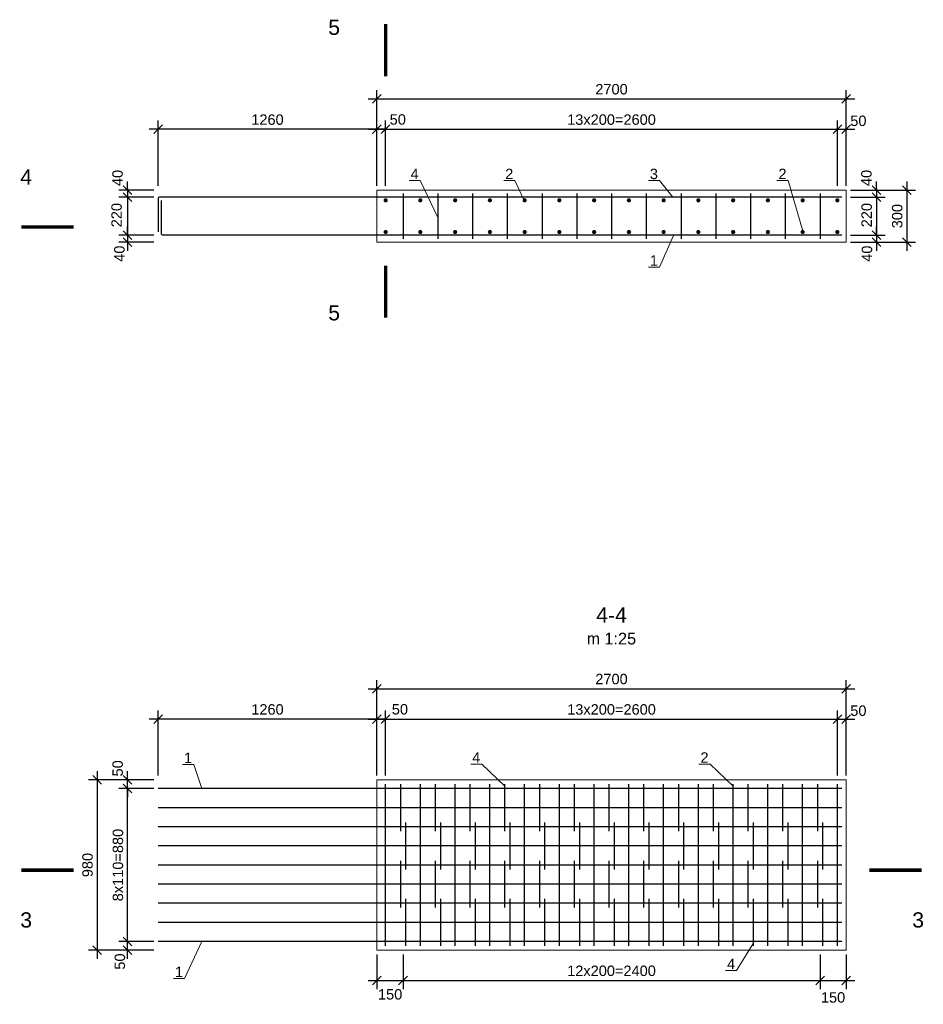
# Model space of a CAD drawing. Extents: x 341 to 3230, y 867 to 1366.
# Tile 23 of 26: x 2521 to 2729, y 879 to 1106. Entities that reach past the tile are written whole.
import ezdxf
from ezdxf.enums import TextEntityAlignment as Align

# ---------------------------------------------------------------- set-up
doc = ezdxf.new("R2010")
doc.units = 0
doc.layers.get('0').update_dxf_attribs({"linetype": 'CONTINUOUS'})
doc.layers.get('Defpoints').update_dxf_attribs({"linetype": 'CONTINUOUS'})
for name, color, linetype, lineweight in [('0.09mm', 2, 'CONTINUOUS', 9), ('0.13mm', 140, 'CONTINUOUS', 13), ('0.25mm', 1, 'CONTINUOUS', 25)]:
    doc.layers.add(name, color=color, linetype=linetype, lineweight=lineweight)
doc.layers.add('GEO', color=7, linetype='CONTINUOUS')
doc.styles.add('AcadMtavr', font='acadmta0.TTF')
doc.styles.add('ARIAL', font='arial.ttf')
doc.dimstyles.new('MD_e25', dxfattribs={"dimtxt": 2.4, "dimasz": 2, "dimexe": 2, "dimexo": 1, "dimgap": 1, "dimtad": 1, "dimdec": 4, "dimlfac": 25, "dimdsep": 46, "dimtxsty": 'ARIAL', "dimblk1": 'OBLIQUE', "dimblk2": 'OBLIQUE', "dimsah": 1, "dimcen": -2.5, "dimdle": 2, "dimadec": 0, "dimazin": 0, "dimtfac": 1, "dimtdec": 4, "dimtmove": 2, "dimatfit": 3, "dimldrblk": 'OBLIQUE', "dimfxl": 1, "dimtolj": 1, "dimtzin": 0, "dimarcsym": 0})

# ---------------------------------------------------------------- blocks, each defined once
blk = doc.blocks.new('_OBLIQUE')
at = {"color": 0, "linetype": 'ByBlock'}
blk.add_line((-0.5, -0.5), (0.5, 0.5), dxfattribs=at)
blk = doc.blocks.new('*D194')
at = {"layer": '0.09mm', "color": 0, "lineweight": -2, "transparency": 16777216}
for p, q in [((2545.69, 1066.71), (2545.69, 1068.71)), ((2551.69, 1066.71), (2543.69, 1066.71)), ((2545.69, 1066.71), (2545.69, 1065.11)), ((2551.69, 1065.11), (2543.69, 1065.11)), ((2545.69, 1065.11), (2545.69, 1063.11))]:
    blk.add_line(p, q, dxfattribs=at)
at = {"layer": 'Defpoints', "color": 0, "transparency": 16777216}
for p in [(2552.69, 1066.71), (2545.69, 1065.11), (2552.69, 1065.11)]:
    blk.add_point(p, dxfattribs=at)
at = {"layer": '0.09mm', "color": 0, "lineweight": -2, "transparency": 16777216, "xscale": 2, "yscale": 2, "zscale": 2}
for p, rotation in [((2545.69, 1066.71), 270), ((2545.69, 1065.11), 90)]:
    blk.add_blockref('_OBLIQUE', p, dxfattribs=dict(at, rotation=rotation))
at = {"layer": '0.09mm', "color": 0, "transparency": 16777216, "insert": (2543.38, 1069.5), "char_height": 2.4, "attachment_point": 5, "rotation": 90, "style": 'ARIAL'}
blk.add_mtext('\\A1;40', dxfattribs=at)
blk = doc.blocks.new('*D195')
at = {"layer": '0.09mm', "color": 0, "lineweight": -2, "transparency": 16777216}
for p, q in [((2545.69, 1067.11), (2545.69, 1054.31)), ((2551.69, 1065.11), (2543.69, 1065.11)), ((2551.69, 1056.31), (2543.69, 1056.31))]:
    blk.add_line(p, q, dxfattribs=at)
at = {"layer": 'Defpoints', "color": 0, "transparency": 16777216}
for p in [(2552.69, 1065.11), (2545.69, 1056.31), (2552.69, 1056.31)]:
    blk.add_point(p, dxfattribs=at)
at = {"layer": '0.09mm', "color": 0, "lineweight": -2, "transparency": 16777216, "xscale": 2, "yscale": 2, "zscale": 2}
for p, rotation in [((2545.69, 1065.11), 90), ((2545.69, 1056.31), 270)]:
    blk.add_blockref('_OBLIQUE', p, dxfattribs=dict(at, rotation=rotation))
at = {"layer": '0.09mm', "color": 0, "transparency": 16777216, "insert": (2543.16, 1060.94), "char_height": 2.4, "attachment_point": 5, "rotation": 90, "style": 'ARIAL'}
blk.add_mtext('\\A1;220', dxfattribs=at)
blk = doc.blocks.new('*D196')
at = {"layer": '0.09mm', "color": 0, "lineweight": -2, "transparency": 16777216}
for p, q in [((2545.69, 1056.31), (2545.69, 1058.31)), ((2551.69, 1056.31), (2543.69, 1056.31)), ((2551.69, 1054.71), (2543.69, 1054.71)), ((2545.69, 1056.31), (2545.69, 1054.71)), ((2545.69, 1054.71), (2545.69, 1052.71))]:
    blk.add_line(p, q, dxfattribs=at)
at = {"layer": 'Defpoints', "color": 0, "transparency": 16777216}
for p in [(2545.69, 1054.71), (2552.69, 1056.31), (2552.69, 1054.71)]:
    blk.add_point(p, dxfattribs=at)
at = {"layer": '0.09mm', "color": 0, "lineweight": -2, "transparency": 16777216, "xscale": 2, "yscale": 2, "zscale": 2}
for p, rotation in [((2545.69, 1056.31), 270), ((2545.69, 1054.71), 90)]:
    blk.add_blockref('_OBLIQUE', p, dxfattribs=dict(at, rotation=rotation))
at = {"layer": '0.09mm', "color": 0, "transparency": 16777216, "insert": (2543.81, 1052.06), "char_height": 2.4, "attachment_point": 5, "rotation": 90, "style": 'ARIAL'}
blk.add_mtext('\\A1;40', dxfattribs=at)
blk = doc.blocks.new('*D197')
at = {"layer": '0.09mm', "color": 0, "lineweight": -2, "transparency": 16777216}
for p, q in [((2603.09, 1067.71), (2603.09, 1089.71)), ((2711.09, 1067.71), (2711.09, 1089.71)), ((2601.09, 1087.71), (2713.09, 1087.71))]:
    blk.add_line(p, q, dxfattribs=at)
at = {"layer": 'Defpoints', "color": 0, "transparency": 16777216}
for p in [(2711.09, 1087.71), (2603.09, 1066.71), (2711.09, 1066.71)]:
    blk.add_point(p, dxfattribs=at)
at = {"layer": '0.09mm', "color": 0, "lineweight": -2, "transparency": 16777216, "xscale": 2, "yscale": 2, "zscale": 2, "rotation": 180}
blk.add_blockref('_OBLIQUE', (2603.09, 1087.71), dxfattribs=at)
at = {"layer": '0.09mm', "color": 0, "lineweight": -2, "transparency": 16777216, "xscale": 2, "yscale": 2, "zscale": 2}
blk.add_blockref('_OBLIQUE', (2711.09, 1087.71), dxfattribs=at)
at = {"layer": '0.09mm', "color": 0, "transparency": 16777216, "insert": (2657.09, 1089.93), "char_height": 2.4, "attachment_point": 5, "style": 'ARIAL'}
blk.add_mtext('\\A1;2700', dxfattribs=at)
blk = doc.blocks.new('*D198')
at = {"layer": '0.09mm', "color": 0, "lineweight": -2, "transparency": 16777216}
for p, q in [((2718.09, 1066.71), (2718.09, 1068.71)), ((2712.09, 1066.71), (2720.09, 1066.71)), ((2718.09, 1066.71), (2718.09, 1065.11)), ((2712.09, 1065.11), (2720.09, 1065.11)), ((2718.09, 1065.11), (2718.09, 1063.11))]:
    blk.add_line(p, q, dxfattribs=at)
at = {"layer": 'Defpoints', "color": 0, "transparency": 16777216}
for p in [(2711.09, 1066.71), (2711.09, 1065.11), (2718.09, 1065.11)]:
    blk.add_point(p, dxfattribs=at)
at = {"layer": '0.09mm', "color": 0, "lineweight": -2, "transparency": 16777216, "xscale": 2, "yscale": 2, "zscale": 2}
for p, rotation in [((2718.09, 1066.71), 270), ((2718.09, 1065.11), 90)]:
    blk.add_blockref('_OBLIQUE', p, dxfattribs=dict(at, rotation=rotation))
at = {"layer": '0.09mm', "color": 0, "transparency": 16777216, "insert": (2715.78, 1069.5), "char_height": 2.4, "attachment_point": 5, "rotation": 90, "style": 'ARIAL'}
blk.add_mtext('\\A1;40', dxfattribs=at)
blk = doc.blocks.new('*D199')
at = {"layer": '0.09mm', "color": 0, "lineweight": -2, "transparency": 16777216}
for p, q in [((2718.09, 1067.11), (2718.09, 1054.31)), ((2712.09, 1065.11), (2720.09, 1065.11)), ((2712.09, 1056.31), (2720.09, 1056.31))]:
    blk.add_line(p, q, dxfattribs=at)
at = {"layer": 'Defpoints', "color": 0, "transparency": 16777216}
for p in [(2711.09, 1065.11), (2711.09, 1056.31), (2718.09, 1056.31)]:
    blk.add_point(p, dxfattribs=at)
at = {"layer": '0.09mm', "color": 0, "lineweight": -2, "transparency": 16777216, "xscale": 2, "yscale": 2, "zscale": 2}
for p, rotation in [((2718.09, 1065.11), 90), ((2718.09, 1056.31), 270)]:
    blk.add_blockref('_OBLIQUE', p, dxfattribs=dict(at, rotation=rotation))
at = {"layer": '0.09mm', "color": 0, "transparency": 16777216, "insert": (2715.84, 1060.94), "char_height": 2.4, "attachment_point": 5, "rotation": 90, "style": 'ARIAL'}
blk.add_mtext('\\A1;220', dxfattribs=at)
blk = doc.blocks.new('*D200')
at = {"layer": '0.09mm', "color": 0, "lineweight": -2, "transparency": 16777216}
for p, q in [((2718.09, 1056.31), (2718.09, 1058.31)), ((2712.09, 1056.31), (2720.09, 1056.31)), ((2712.09, 1054.71), (2720.09, 1054.71)), ((2718.09, 1056.31), (2718.09, 1054.71)), ((2718.09, 1054.71), (2718.09, 1052.71))]:
    blk.add_line(p, q, dxfattribs=at)
at = {"layer": 'Defpoints', "color": 0, "transparency": 16777216}
for p in [(2711.09, 1056.31), (2711.09, 1054.71), (2718.09, 1054.71)]:
    blk.add_point(p, dxfattribs=at)
at = {"layer": '0.09mm', "color": 0, "lineweight": -2, "transparency": 16777216, "xscale": 2, "yscale": 2, "zscale": 2}
for p, rotation in [((2718.09, 1056.31), 270), ((2718.09, 1054.71), 90)]:
    blk.add_blockref('_OBLIQUE', p, dxfattribs=dict(at, rotation=rotation))
at = {"layer": '0.09mm', "color": 0, "transparency": 16777216, "insert": (2715.91, 1052.06), "char_height": 2.4, "attachment_point": 5, "rotation": 90, "style": 'ARIAL'}
blk.add_mtext('\\A1;40', dxfattribs=at)
blk = doc.blocks.new('*D201')
at = {"layer": '0.09mm', "color": 0, "lineweight": -2, "transparency": 16777216}
for p, q in [((2725.09, 1068.71), (2725.09, 1052.71)), ((2712.09, 1066.71), (2727.09, 1066.71)), ((2712.09, 1054.71), (2727.09, 1054.71))]:
    blk.add_line(p, q, dxfattribs=at)
at = {"layer": 'Defpoints', "color": 0, "transparency": 16777216}
for p in [(2711.09, 1066.71), (2711.09, 1054.71), (2725.09, 1054.71)]:
    blk.add_point(p, dxfattribs=at)
at = {"layer": '0.09mm', "color": 0, "lineweight": -2, "transparency": 16777216, "xscale": 2, "yscale": 2, "zscale": 2}
for p, rotation in [((2725.09, 1066.71), 90), ((2725.09, 1054.71), 270)]:
    blk.add_blockref('_OBLIQUE', p, dxfattribs=dict(at, rotation=rotation))
at = {"layer": '0.09mm', "color": 0, "transparency": 16777216, "insert": (2722.87, 1060.71), "char_height": 2.4, "attachment_point": 5, "rotation": 90, "style": 'ARIAL'}
blk.add_mtext('\\A1;300', dxfattribs=at)
blk = doc.blocks.new('*D202')
at = {"layer": '0.09mm', "color": 0, "lineweight": -2, "transparency": 16777216}
for p, q in [((2603.09, 1067.71), (2603.09, 1082.71)), ((2605.09, 1067.71), (2605.09, 1082.71)), ((2601.09, 1080.71), (2607.09, 1080.71))]:
    blk.add_line(p, q, dxfattribs=at)
at = {"layer": 'Defpoints', "color": 0, "transparency": 16777216}
for p in [(2605.09, 1080.71), (2603.09, 1066.71), (2605.09, 1066.71)]:
    blk.add_point(p, dxfattribs=at)
at = {"layer": '0.09mm', "color": 0, "lineweight": -2, "transparency": 16777216, "xscale": 2, "yscale": 2, "zscale": 2, "rotation": 180}
blk.add_blockref('_OBLIQUE', (2603.09, 1080.71), dxfattribs=at)
at = {"layer": '0.09mm', "color": 0, "lineweight": -2, "transparency": 16777216, "xscale": 2, "yscale": 2, "zscale": 2}
blk.add_blockref('_OBLIQUE', (2605.09, 1080.71), dxfattribs=at)
at = {"layer": '0.09mm', "color": 0, "transparency": 16777216, "insert": (2607.89, 1082.96), "char_height": 2.4, "attachment_point": 5, "style": 'ARIAL'}
blk.add_mtext('\\A1;50', dxfattribs=at)
blk = doc.blocks.new('*D203')
at = {"layer": '0.09mm', "color": 0, "lineweight": -2, "transparency": 16777216}
for p, q in [((2605.09, 1067.71), (2605.09, 1082.71)), ((2709.09, 1067.71), (2709.09, 1082.71)), ((2603.09, 1080.71), (2711.09, 1080.71))]:
    blk.add_line(p, q, dxfattribs=at)
at = {"layer": 'Defpoints', "color": 0, "transparency": 16777216}
for p in [(2709.09, 1080.71), (2605.09, 1066.71), (2709.09, 1066.71)]:
    blk.add_point(p, dxfattribs=at)
at = {"layer": '0.09mm', "color": 0, "lineweight": -2, "transparency": 16777216, "xscale": 2, "yscale": 2, "zscale": 2, "rotation": 180}
blk.add_blockref('_OBLIQUE', (2605.09, 1080.71), dxfattribs=at)
at = {"layer": '0.09mm', "color": 0, "lineweight": -2, "transparency": 16777216, "xscale": 2, "yscale": 2, "zscale": 2}
blk.add_blockref('_OBLIQUE', (2709.09, 1080.71), dxfattribs=at)
at = {"layer": '0.09mm', "color": 0, "transparency": 16777216, "insert": (2657.09, 1082.93), "char_height": 2.4, "attachment_point": 5, "style": 'ARIAL'}
blk.add_mtext('\\A1;13x200=2600', dxfattribs=at)
blk = doc.blocks.new('*D204')
at = {"layer": '0.09mm', "color": 0, "lineweight": -2, "transparency": 16777216}
for p, q in [((2709.09, 1067.71), (2709.09, 1082.71)), ((2711.09, 1067.71), (2711.09, 1082.71)), ((2707.09, 1080.71), (2713.09, 1080.71))]:
    blk.add_line(p, q, dxfattribs=at)
at = {"layer": 'Defpoints', "color": 0, "transparency": 16777216}
for p in [(2711.09, 1080.71), (2709.09, 1066.71), (2711.09, 1066.71)]:
    blk.add_point(p, dxfattribs=at)
at = {"layer": '0.09mm', "color": 0, "lineweight": -2, "transparency": 16777216, "xscale": 2, "yscale": 2, "zscale": 2, "rotation": 180}
blk.add_blockref('_OBLIQUE', (2709.09, 1080.71), dxfattribs=at)
at = {"layer": '0.09mm', "color": 0, "lineweight": -2, "transparency": 16777216, "xscale": 2, "yscale": 2, "zscale": 2}
blk.add_blockref('_OBLIQUE', (2711.09, 1080.71), dxfattribs=at)
at = {"layer": '0.09mm', "color": 0, "transparency": 16777216, "insert": (2713.92, 1082.65), "char_height": 2.4, "attachment_point": 5, "style": 'ARIAL'}
blk.add_mtext('\\A1;50', dxfattribs=at)
blk = doc.blocks.new('*D205')
at = {"layer": '0.09mm', "color": 0, "lineweight": -2, "transparency": 16777216}
for p, q in [((2552.69, 1067.71), (2552.69, 1082.71)), ((2603.09, 1067.71), (2603.09, 1082.71)), ((2605.09, 1080.71), (2550.69, 1080.71))]:
    blk.add_line(p, q, dxfattribs=at)
at = {"layer": 'Defpoints', "color": 0, "transparency": 16777216}
for p in [(2552.69, 1080.71), (2552.69, 1066.71), (2603.09, 1066.71)]:
    blk.add_point(p, dxfattribs=at)
at = {"layer": '0.09mm', "color": 0, "lineweight": -2, "transparency": 16777216, "xscale": 2, "yscale": 2, "zscale": 2, "rotation": 180}
blk.add_blockref('_OBLIQUE', (2552.69, 1080.71), dxfattribs=at)
at = {"layer": '0.09mm', "color": 0, "lineweight": -2, "transparency": 16777216, "xscale": 2, "yscale": 2, "zscale": 2}
blk.add_blockref('_OBLIQUE', (2603.09, 1080.71), dxfattribs=at)
at = {"layer": '0.09mm', "color": 0, "transparency": 16777216, "insert": (2577.89, 1082.93), "char_height": 2.4, "attachment_point": 5, "style": 'ARIAL'}
blk.add_mtext('\\A1;1260', dxfattribs=at)
blk = doc.blocks.new('*D110')
at = {"layer": '0.09mm', "color": 0, "lineweight": -2, "transparency": 16777216}
for p, q in [((2551.69, 893.65), (2543.69, 893.65)), ((2545.69, 889.65), (2545.69, 895.65)), ((2551.69, 891.65), (2543.69, 891.65))]:
    blk.add_line(p, q, dxfattribs=at)
at = {"layer": 'Defpoints', "color": 0, "transparency": 16777216}
for p in [(2545.69, 893.65), (2552.69, 893.65), (2552.69, 891.65)]:
    blk.add_point(p, dxfattribs=at)
at = {"layer": '0.09mm', "color": 0, "lineweight": -2, "transparency": 16777216, "xscale": 2, "yscale": 2, "zscale": 2}
for p, rotation in [((2545.69, 893.65), 90), ((2545.69, 891.65), 270)]:
    blk.add_blockref('_OBLIQUE', p, dxfattribs=dict(at, rotation=rotation))
at = {"layer": '0.09mm', "color": 0, "transparency": 16777216, "insert": (2543.92, 889.02), "char_height": 2.4, "attachment_point": 5, "rotation": 90, "style": 'ARIAL'}
blk.add_mtext('\\A1;50', dxfattribs=at)
blk = doc.blocks.new('*D111')
at = {"layer": '0.09mm', "color": 0, "lineweight": -2, "transparency": 16777216}
for p, q in [((2545.69, 891.65), (2545.69, 930.85)), ((2551.69, 928.85), (2543.69, 928.85)), ((2551.69, 893.65), (2543.69, 893.65))]:
    blk.add_line(p, q, dxfattribs=at)
at = {"layer": 'Defpoints', "color": 0, "transparency": 16777216}
for p in [(2545.69, 928.85), (2552.69, 928.85), (2552.69, 893.65)]:
    blk.add_point(p, dxfattribs=at)
at = {"layer": '0.09mm', "color": 0, "lineweight": -2, "transparency": 16777216, "xscale": 2, "yscale": 2, "zscale": 2}
for p, rotation in [((2545.69, 928.85), 90), ((2545.69, 893.65), 270)]:
    blk.add_blockref('_OBLIQUE', p, dxfattribs=dict(at, rotation=rotation))
at = {"layer": '0.09mm', "color": 0, "transparency": 16777216, "insert": (2543.47, 911.25), "char_height": 2.4, "attachment_point": 5, "rotation": 90, "style": 'ARIAL'}
blk.add_mtext('\\A1;8x110=880', dxfattribs=at)
blk = doc.blocks.new('*D112')
at = {"layer": '0.09mm', "color": 0, "lineweight": -2, "transparency": 16777216}
for p, q in [((2545.69, 930.85), (2545.69, 932.85)), ((2551.69, 930.85), (2543.69, 930.85)), ((2545.69, 928.85), (2545.69, 930.85)), ((2551.69, 928.85), (2543.69, 928.85)), ((2545.69, 928.85), (2545.69, 926.85))]:
    blk.add_line(p, q, dxfattribs=at)
at = {"layer": 'Defpoints', "color": 0, "transparency": 16777216}
for p in [(2545.69, 930.85), (2552.69, 930.85), (2552.69, 928.85)]:
    blk.add_point(p, dxfattribs=at)
at = {"layer": '0.09mm', "color": 0, "lineweight": -2, "transparency": 16777216, "xscale": 2, "yscale": 2, "zscale": 2}
for p, rotation in [((2545.69, 930.85), 270), ((2545.69, 928.85), 90)]:
    blk.add_blockref('_OBLIQUE', p, dxfattribs=dict(at, rotation=rotation))
at = {"layer": '0.09mm', "color": 0, "transparency": 16777216, "insert": (2543.41, 933.52), "char_height": 2.4, "attachment_point": 5, "rotation": 90, "style": 'ARIAL'}
blk.add_mtext('\\A1;50', dxfattribs=at)
blk = doc.blocks.new('*D113')
at = {"layer": '0.09mm', "color": 0, "lineweight": -2, "transparency": 16777216}
for p, q in [((2538.69, 932.85), (2538.69, 889.65)), ((2551.69, 930.85), (2536.69, 930.85)), ((2551.69, 891.65), (2536.69, 891.65))]:
    blk.add_line(p, q, dxfattribs=at)
at = {"layer": 'Defpoints', "color": 0, "transparency": 16777216}
for p in [(2552.69, 930.85), (2538.69, 891.65), (2552.69, 891.65)]:
    blk.add_point(p, dxfattribs=at)
at = {"layer": '0.09mm', "color": 0, "lineweight": -2, "transparency": 16777216, "xscale": 2, "yscale": 2, "zscale": 2}
for p, rotation in [((2538.69, 930.85), 90), ((2538.69, 891.65), 270)]:
    blk.add_blockref('_OBLIQUE', p, dxfattribs=dict(at, rotation=rotation))
at = {"layer": '0.09mm', "color": 0, "transparency": 16777216, "insert": (2536.47, 911.25), "char_height": 2.4, "attachment_point": 5, "rotation": 90, "style": 'ARIAL'}
blk.add_mtext('\\A1;980', dxfattribs=at)
blk = doc.blocks.new('*D114')
at = {"layer": '0.09mm', "color": 0, "lineweight": -2, "transparency": 16777216}
for p, q in [((2603.09, 931.85), (2603.09, 953.85)), ((2711.09, 931.85), (2711.09, 953.85)), ((2601.09, 951.85), (2713.09, 951.85))]:
    blk.add_line(p, q, dxfattribs=at)
at = {"layer": 'Defpoints', "color": 0, "transparency": 16777216}
for p in [(2711.09, 951.85), (2603.09, 930.85), (2711.09, 930.85)]:
    blk.add_point(p, dxfattribs=at)
at = {"layer": '0.09mm', "color": 0, "lineweight": -2, "transparency": 16777216, "xscale": 2, "yscale": 2, "zscale": 2, "rotation": 180}
blk.add_blockref('_OBLIQUE', (2603.09, 951.85), dxfattribs=at)
at = {"layer": '0.09mm', "color": 0, "lineweight": -2, "transparency": 16777216, "xscale": 2, "yscale": 2, "zscale": 2}
blk.add_blockref('_OBLIQUE', (2711.09, 951.85), dxfattribs=at)
at = {"layer": '0.09mm', "color": 0, "transparency": 16777216, "insert": (2657.09, 954.08), "char_height": 2.4, "attachment_point": 5, "style": 'ARIAL'}
blk.add_mtext('\\A1;2700', dxfattribs=at)
blk = doc.blocks.new('*D115')
at = {"layer": '0.09mm', "color": 0, "lineweight": -2, "transparency": 16777216}
for p, q in [((2603.09, 931.85), (2603.09, 946.85)), ((2605.09, 931.85), (2605.09, 946.85)), ((2601.09, 944.85), (2607.09, 944.85))]:
    blk.add_line(p, q, dxfattribs=at)
at = {"layer": 'Defpoints', "color": 0, "transparency": 16777216}
for p in [(2605.09, 944.85), (2603.09, 930.85), (2605.09, 930.85)]:
    blk.add_point(p, dxfattribs=at)
at = {"layer": '0.09mm', "color": 0, "lineweight": -2, "transparency": 16777216, "xscale": 2, "yscale": 2, "zscale": 2, "rotation": 180}
blk.add_blockref('_OBLIQUE', (2603.09, 944.85), dxfattribs=at)
at = {"layer": '0.09mm', "color": 0, "lineweight": -2, "transparency": 16777216, "xscale": 2, "yscale": 2, "zscale": 2}
blk.add_blockref('_OBLIQUE', (2605.09, 944.85), dxfattribs=at)
at = {"layer": '0.09mm', "color": 0, "transparency": 16777216, "insert": (2608.38, 947.11), "char_height": 2.4, "attachment_point": 5, "style": 'ARIAL'}
blk.add_mtext('\\A1;50', dxfattribs=at)
blk = doc.blocks.new('*D116')
at = {"layer": '0.09mm', "color": 0, "lineweight": -2, "transparency": 16777216}
for p, q in [((2605.09, 931.85), (2605.09, 946.85)), ((2709.09, 931.85), (2709.09, 946.85)), ((2603.09, 944.85), (2711.09, 944.85))]:
    blk.add_line(p, q, dxfattribs=at)
at = {"layer": 'Defpoints', "color": 0, "transparency": 16777216}
for p in [(2709.09, 944.85), (2605.09, 930.85), (2709.09, 930.85)]:
    blk.add_point(p, dxfattribs=at)
at = {"layer": '0.09mm', "color": 0, "lineweight": -2, "transparency": 16777216, "xscale": 2, "yscale": 2, "zscale": 2, "rotation": 180}
blk.add_blockref('_OBLIQUE', (2605.09, 944.85), dxfattribs=at)
at = {"layer": '0.09mm', "color": 0, "lineweight": -2, "transparency": 16777216, "xscale": 2, "yscale": 2, "zscale": 2}
blk.add_blockref('_OBLIQUE', (2709.09, 944.85), dxfattribs=at)
at = {"layer": '0.09mm', "color": 0, "transparency": 16777216, "insert": (2657.09, 947.08), "char_height": 2.4, "attachment_point": 5, "style": 'ARIAL'}
blk.add_mtext('\\A1;13x200=2600', dxfattribs=at)
blk = doc.blocks.new('*D117')
at = {"layer": '0.09mm', "color": 0, "lineweight": -2, "transparency": 16777216}
for p, q in [((2709.09, 931.85), (2709.09, 946.85)), ((2711.09, 931.85), (2711.09, 946.85)), ((2707.09, 944.85), (2713.09, 944.85))]:
    blk.add_line(p, q, dxfattribs=at)
at = {"layer": 'Defpoints', "color": 0, "transparency": 16777216}
for p in [(2711.09, 944.85), (2709.09, 930.85), (2711.09, 930.85)]:
    blk.add_point(p, dxfattribs=at)
at = {"layer": '0.09mm', "color": 0, "lineweight": -2, "transparency": 16777216, "xscale": 2, "yscale": 2, "zscale": 2, "rotation": 180}
blk.add_blockref('_OBLIQUE', (2709.09, 944.85), dxfattribs=at)
at = {"layer": '0.09mm', "color": 0, "lineweight": -2, "transparency": 16777216, "xscale": 2, "yscale": 2, "zscale": 2}
blk.add_blockref('_OBLIQUE', (2711.09, 944.85), dxfattribs=at)
at = {"layer": '0.09mm', "color": 0, "transparency": 16777216, "insert": (2713.92, 946.79), "char_height": 2.4, "attachment_point": 5, "style": 'ARIAL'}
blk.add_mtext('\\A1;50', dxfattribs=at)
blk = doc.blocks.new('*D118')
at = {"layer": '0.09mm', "color": 0, "lineweight": -2, "transparency": 16777216}
for p, q in [((2552.69, 931.85), (2552.69, 946.85)), ((2603.09, 931.85), (2603.09, 946.85)), ((2605.09, 944.85), (2550.69, 944.85))]:
    blk.add_line(p, q, dxfattribs=at)
at = {"layer": 'Defpoints', "color": 0, "transparency": 16777216}
for p in [(2552.69, 944.85), (2552.69, 930.85), (2603.09, 930.85)]:
    blk.add_point(p, dxfattribs=at)
at = {"layer": '0.09mm', "color": 0, "lineweight": -2, "transparency": 16777216, "xscale": 2, "yscale": 2, "zscale": 2, "rotation": 180}
blk.add_blockref('_OBLIQUE', (2552.69, 944.85), dxfattribs=at)
at = {"layer": '0.09mm', "color": 0, "lineweight": -2, "transparency": 16777216, "xscale": 2, "yscale": 2, "zscale": 2}
blk.add_blockref('_OBLIQUE', (2603.09, 944.85), dxfattribs=at)
at = {"layer": '0.09mm', "color": 0, "transparency": 16777216, "insert": (2577.89, 947.08), "char_height": 2.4, "attachment_point": 5, "style": 'ARIAL'}
blk.add_mtext('\\A1;1260', dxfattribs=at)
blk = doc.blocks.new('*D93')
at = {"layer": '0.09mm', "color": 0, "lineweight": -2, "transparency": 16777216}
for p, q in [((2603.09, 890.65), (2603.09, 882.65)), ((2609.09, 890.65), (2609.09, 882.65)), ((2601.09, 884.65), (2611.09, 884.65))]:
    blk.add_line(p, q, dxfattribs=at)
at = {"layer": 'Defpoints', "color": 0, "transparency": 16777216}
for p in [(2603.09, 891.65), (2609.09, 891.65), (2609.09, 884.65)]:
    blk.add_point(p, dxfattribs=at)
at = {"layer": '0.09mm', "color": 0, "lineweight": -2, "transparency": 16777216, "xscale": 2, "yscale": 2, "zscale": 2, "rotation": 180}
blk.add_blockref('_OBLIQUE', (2603.09, 884.65), dxfattribs=at)
at = {"layer": '0.09mm', "color": 0, "lineweight": -2, "transparency": 16777216, "xscale": 2, "yscale": 2, "zscale": 2}
blk.add_blockref('_OBLIQUE', (2609.09, 884.65), dxfattribs=at)
at = {"layer": '0.09mm', "color": 0, "transparency": 16777216, "insert": (2606.13, 881.46), "char_height": 2.4, "attachment_point": 5, "style": 'ARIAL'}
blk.add_mtext('\\A1;150', dxfattribs=at)
blk = doc.blocks.new('*D94')
at = {"layer": '0.09mm', "color": 0, "lineweight": -2, "transparency": 16777216}
for p, q in [((2609.09, 890.65), (2609.09, 882.65)), ((2705.09, 890.65), (2705.09, 882.65)), ((2607.09, 884.65), (2707.09, 884.65))]:
    blk.add_line(p, q, dxfattribs=at)
at = {"layer": 'Defpoints', "color": 0, "transparency": 16777216}
for p in [(2609.09, 891.65), (2705.09, 891.65), (2705.09, 884.65)]:
    blk.add_point(p, dxfattribs=at)
at = {"layer": '0.09mm', "color": 0, "lineweight": -2, "transparency": 16777216, "xscale": 2, "yscale": 2, "zscale": 2, "rotation": 180}
blk.add_blockref('_OBLIQUE', (2609.09, 884.65), dxfattribs=at)
at = {"layer": '0.09mm', "color": 0, "lineweight": -2, "transparency": 16777216, "xscale": 2, "yscale": 2, "zscale": 2}
blk.add_blockref('_OBLIQUE', (2705.09, 884.65), dxfattribs=at)
at = {"layer": '0.09mm', "color": 0, "transparency": 16777216, "insert": (2657.09, 886.88), "char_height": 2.4, "attachment_point": 5, "style": 'ARIAL'}
blk.add_mtext('\\A1;12x200=2400', dxfattribs=at)
blk = doc.blocks.new('*D95')
at = {"layer": '0.09mm', "color": 0, "lineweight": -2, "transparency": 16777216}
for p, q in [((2705.09, 890.65), (2705.09, 882.65)), ((2711.09, 890.65), (2711.09, 882.65)), ((2703.09, 884.65), (2713.09, 884.65))]:
    blk.add_line(p, q, dxfattribs=at)
at = {"layer": 'Defpoints', "color": 0, "transparency": 16777216}
for p in [(2705.09, 891.65), (2711.09, 891.65), (2711.09, 884.65)]:
    blk.add_point(p, dxfattribs=at)
at = {"layer": '0.09mm', "color": 0, "lineweight": -2, "transparency": 16777216, "xscale": 2, "yscale": 2, "zscale": 2, "rotation": 180}
blk.add_blockref('_OBLIQUE', (2705.09, 884.65), dxfattribs=at)
at = {"layer": '0.09mm', "color": 0, "lineweight": -2, "transparency": 16777216, "xscale": 2, "yscale": 2, "zscale": 2}
blk.add_blockref('_OBLIQUE', (2711.09, 884.65), dxfattribs=at)
at = {"layer": '0.09mm', "color": 0, "transparency": 16777216, "insert": (2708.09, 880.75), "char_height": 2.4, "attachment_point": 5, "style": 'ARIAL'}
blk.add_mtext('\\A1;150', dxfattribs=at)

msp = doc.modelspace()

# ---------------------------------------------------------------- linework, layer by layer
at = {"const_width": 0.8}
for points in [[(2605.091847, 1104.9417778), (2605.091847, 1092.9417778)], [(2605.091847, 1037.3103571), (2605.091847, 1049.3103571)]]:
    msp.add_lwpolyline(points, dxfattribs=at)
for points in [[(2590.1777825, 1100.9417778, 0, 0, 0), (2599.6060157, 1100.9417778, 1.6, 0, 0), (2605.091847, 1100.9417778, 0, 0, 0)], [(2525.2484372, 1073.1400648, 0, 0, 0), (2525.2484372, 1063.7118316, 1.6, 0, 0), (2525.2484372, 1058.2260003, 0, 0, 0)], [(2590.1777825, 1041.3103571, 0, 0, 0), (2599.6060157, 1041.3103571, 1.6, 0, 0), (2605.091847, 1041.3103571, 0, 0, 0)], [(2525.2484372, 895.1676361, 0, 0, 0), (2525.2484372, 904.5958693, 1.6, 0, 0), (2525.2484372, 910.0817006, 0, 0, 0)], [(2724.4672087, 895.1676361, 0, 0, 0), (2724.4672087, 904.5958693, 1.6, 0, 0), (2724.4672087, 910.0817006, 0, 0, 0)]]:
    msp.add_lwpolyline(points, format="xyseb")
at = {"const_width": 0.48}
for points in [[(2604.851847, 1064.3582899, 1), (2605.331847, 1064.3582899, 1)], [(2612.851847, 1064.3582899, 1), (2613.331847, 1064.3582899, 1)], [(2620.851847, 1064.3582899, 1), (2621.331847, 1064.3582899, 1)], [(2628.851847, 1064.3582899, 1), (2629.331847, 1064.3582899, 1)], [(2636.851847, 1064.3582899, 1), (2637.331847, 1064.3582899, 1)], [(2644.851847, 1064.3582899, 1), (2645.331847, 1064.3582899, 1)], [(2652.851847, 1064.3582899, 1), (2653.331847, 1064.3582899, 1)], [(2660.851847, 1064.3582899, 1), (2661.331847, 1064.3582899, 1)], [(2668.851847, 1064.3582899, 1), (2669.331847, 1064.3582899, 1)], [(2676.851847, 1064.3582899, 1), (2677.331847, 1064.3582899, 1)], [(2684.851847, 1064.3582899, 1), (2685.331847, 1064.3582899, 1)], [(2692.851847, 1064.3582899, 1), (2693.331847, 1064.3582899, 1)], [(2700.851847, 1064.3582899, 1), (2701.331847, 1064.3582899, 1)], [(2708.851847, 1064.3582899, 1), (2709.331847, 1064.3582899, 1)], [(2604.851847, 1057.0551082, -1), (2605.331847, 1057.0551082, -1)], [(2612.851847, 1057.0551082, -1), (2613.331847, 1057.0551082, -1)], [(2620.851847, 1057.0551082, -1), (2621.331847, 1057.0551082, -1)], [(2628.851847, 1057.0551082, -1), (2629.331847, 1057.0551082, -1)], [(2636.851847, 1057.0551082, -1), (2637.331847, 1057.0551082, -1)], [(2644.851847, 1057.0551082, -1), (2645.331847, 1057.0551082, -1)], [(2652.851847, 1057.0551082, -1), (2653.331847, 1057.0551082, -1)], [(2660.851847, 1057.0551082, -1), (2661.331847, 1057.0551082, -1)], [(2668.851847, 1057.0551082, -1), (2669.331847, 1057.0551082, -1)], [(2676.851847, 1057.0551082, -1), (2677.331847, 1057.0551082, -1)], [(2684.851847, 1057.0551082, -1), (2685.331847, 1057.0551082, -1)], [(2692.851847, 1057.0551082, -1), (2693.331847, 1057.0551082, -1)], [(2700.851847, 1057.0551082, -1), (2701.331847, 1057.0551082, -1)], [(2708.851847, 1057.0551082, -1), (2709.331847, 1057.0551082, -1)]]:
    msp.add_lwpolyline(points, format="xyb", close=True, dxfattribs=at)
at = {"linetype": 'ByBlock', "const_width": 0.8}
for points in [[(2521.2484372, 1058.2260003), (2533.2484372, 1058.2260003)], [(2521.2484372, 910.0817006), (2533.2484372, 910.0817006)], [(2728.4672087, 910.0817006), (2716.4672087, 910.0817006)]]:
    msp.add_lwpolyline(points, dxfattribs=at)
at = {"layer": '0.09mm'}
for points in [[(2610.4804093, 1068.9026849), (2613.0384386, 1068.9026849)], [(2617.091847, 1060.392027), (2613.0384386, 1068.9026849)], [(2632.2662113, 1068.9026849), (2634.8242406, 1068.9026849)], [(2636.8064913, 1064.5933616), (2634.8242406, 1068.9026849)], [(2665.569258, 1068.9026849), (2668.1272874, 1068.9026849)], [(2671.1986534, 1065.106699), (2668.1272874, 1068.9026849)], [(2695.169981, 1068.9026849), (2697.7280104, 1068.9026849)], [(2701.1973891, 1057.03654), (2697.7280104, 1068.9026849)], [(2671.3928894, 1056.2425744), (2668.1272874, 1048.9760627)], [(2665.569258, 1048.9760627), (2668.1272874, 1048.9760627)], [(2558.3439128, 934.4243413), (2560.9019421, 934.4243413)], [(2562.8109415, 928.8510228), (2560.9019421, 934.4243413)], [(2624.677666, 934.4934502), (2627.2356953, 934.4934502)], [(2632.491847, 929.4945691), (2627.2356953, 934.4934502)], [(2677.2183605, 934.4934502), (2679.7763898, 934.4934502)], [(2685.091847, 929.4381664), (2679.7763898, 934.4934502)], [(2562.8109415, 893.6510228), (2558.812471, 885.1292304)], [(2689.691847, 893.2165075), (2685.8972534, 886.9540389)], [(2683.3392241, 886.9540389), (2685.8972534, 886.9540389)], [(2556.2544417, 885.1292304), (2558.812471, 885.1292304)]]:
    msp.add_lwpolyline(points, dxfattribs=at)
at = {"layer": '0.13mm'}
for points in [[(2603.091847, 1066.706699), (2711.091847, 1066.706699)], [(2603.091847, 1054.706699), (2603.091847, 1066.706699)], [(2711.091847, 1054.706699), (2711.091847, 1066.706699)], [(2603.091847, 1054.706699), (2711.091847, 1054.706699)], [(2603.091847, 930.8510228), (2711.091847, 930.8510228)], [(2603.091847, 891.6510228), (2603.091847, 930.8510228)], [(2711.091847, 930.8510228), (2711.091847, 891.6510228)], [(2603.091847, 891.6510228), (2711.091847, 891.6510228)]]:
    msp.add_lwpolyline(points, dxfattribs=at)
at = {"layer": '0.25mm'}
for points in [[(2609.091847, 1065.906699), (2609.091847, 1055.506699)], [(2617.091847, 1065.906699), (2617.091847, 1055.506699)], [(2625.091847, 1065.906699), (2625.091847, 1055.506699)], [(2633.091847, 1065.906699), (2633.091847, 1055.506699)], [(2641.091847, 1065.906699), (2641.091847, 1055.506699)], [(2649.091847, 1065.906699), (2649.091847, 1055.506699)], [(2657.091847, 1065.906699), (2657.091847, 1055.506699)], [(2665.091847, 1065.906699), (2665.091847, 1055.506699)], [(2673.091847, 1065.906699), (2673.091847, 1055.506699)], [(2681.091847, 1065.906699), (2681.091847, 1055.506699)], [(2689.091847, 1065.906699), (2689.091847, 1055.506699)], [(2697.091847, 1065.906699), (2697.091847, 1055.506699)], [(2705.091847, 1065.906699), (2705.091847, 1055.506699)], [(2605.091847, 892.6510228), (2605.091847, 929.8510228)], [(2608.491847, 929.8510228), (2608.491847, 919.0510228)], [(2613.091847, 892.6510228), (2613.091847, 929.8510228)], [(2616.491847, 929.8510228), (2616.491847, 919.0510228)], [(2621.091847, 892.6510228), (2621.091847, 929.8510228)], [(2624.491847, 929.8510228), (2624.491847, 919.0510228)], [(2629.091847, 892.6510228), (2629.091847, 929.8510228)], [(2632.491847, 929.8510228), (2632.491847, 919.0510228)], [(2637.091847, 892.6510228), (2637.091847, 929.8510228)], [(2640.491847, 929.8510228), (2640.491847, 919.0510228)], [(2645.091847, 892.6510228), (2645.091847, 929.8510228)], [(2648.491847, 929.8510228), (2648.491847, 919.0510228)], [(2653.091847, 892.6510228), (2653.091847, 929.8510228)], [(2656.491847, 929.8510228), (2656.491847, 919.0510228)], [(2661.091847, 892.6510228), (2661.091847, 929.8510228)], [(2664.491847, 929.8510228), (2664.491847, 919.0510228)], [(2669.091847, 892.6510228), (2669.091847, 929.8510228)], [(2672.491847, 929.8510228), (2672.491847, 919.0510228)], [(2677.091847, 892.6510228), (2677.091847, 929.8510228)], [(2680.491847, 929.8510228), (2680.491847, 919.0510228)], [(2685.091847, 892.6510228), (2685.091847, 929.8510228)], [(2688.491847, 929.8510228), (2688.491847, 919.0510228)], [(2693.091847, 892.6510228), (2693.091847, 929.8510228)], [(2696.491847, 929.8510228), (2696.491847, 919.0510228)], [(2701.091847, 892.6510228), (2701.091847, 929.8510228)], [(2704.491847, 929.8510228), (2704.491847, 919.0510228)], [(2709.091847, 892.6510228), (2709.091847, 929.8510228)], [(2710.091847, 928.8510228), (2552.691847, 928.8510228)], [(2710.091847, 924.4510228), (2552.691847, 924.4510228)], [(2609.691847, 921.0510228), (2609.691847, 910.2510228)], [(2617.691847, 921.0510228), (2617.691847, 910.2510228)], [(2625.691847, 921.0510228), (2625.691847, 910.2510228)], [(2633.691847, 921.0510228), (2633.691847, 910.2510228)], [(2641.691847, 921.0510228), (2641.691847, 910.2510228)], [(2649.691847, 921.0510228), (2649.691847, 910.2510228)], [(2657.691847, 921.0510228), (2657.691847, 910.2510228)], [(2665.691847, 921.0510228), (2665.691847, 910.2510228)], [(2673.691847, 921.0510228), (2673.691847, 910.2510228)], [(2681.691847, 921.0510228), (2681.691847, 910.2510228)], [(2689.691847, 921.0510228), (2689.691847, 910.2510228)], [(2697.691847, 921.0510228), (2697.691847, 910.2510228)], [(2705.691847, 921.0510228), (2705.691847, 910.2510228)], [(2710.091847, 920.0510228), (2552.691847, 920.0510228)], [(2710.091847, 915.6510228), (2552.691847, 915.6510228)], [(2608.491847, 912.2510228), (2608.491847, 901.4510228)], [(2616.491847, 912.2510228), (2616.491847, 901.4510228)], [(2624.491847, 912.2510228), (2624.491847, 901.4510228)], [(2632.491847, 912.2510228), (2632.491847, 901.4510228)], [(2640.491847, 912.2510228), (2640.491847, 901.4510228)], [(2648.491847, 912.2510228), (2648.491847, 901.4510228)], [(2656.491847, 912.2510228), (2656.491847, 901.4510228)], [(2664.491847, 912.2510228), (2664.491847, 901.4510228)], [(2672.491847, 912.2510228), (2672.491847, 901.4510228)], [(2680.491847, 912.2510228), (2680.491847, 901.4510228)], [(2688.491847, 912.2510228), (2688.491847, 901.4510228)], [(2696.491847, 912.2510228), (2696.491847, 901.4510228)], [(2704.491847, 912.2510228), (2704.491847, 901.4510228)], [(2710.091847, 911.2510228), (2552.691847, 911.2510228)], [(2710.091847, 906.8510228), (2552.691847, 906.8510228)], [(2609.691847, 903.4510228), (2609.691847, 892.6510228)], [(2617.691847, 903.4510228), (2617.691847, 892.6510228)], [(2625.691847, 903.4510228), (2625.691847, 892.6510228)], [(2633.691847, 903.4510228), (2633.691847, 892.6510228)], [(2641.691847, 903.4510228), (2641.691847, 892.6510228)], [(2649.691847, 903.4510228), (2649.691847, 892.6510228)], [(2657.691847, 903.4510228), (2657.691847, 892.6510228)], [(2665.691847, 903.4510228), (2665.691847, 892.6510228)], [(2673.691847, 903.4510228), (2673.691847, 892.6510228)], [(2681.691847, 903.4510228), (2681.691847, 892.6510228)], [(2689.691847, 903.4510228), (2689.691847, 892.6510228)], [(2697.691847, 903.4510228), (2697.691847, 892.6510228)], [(2705.691847, 903.4510228), (2705.691847, 892.6510228)], [(2710.091847, 902.4510228), (2552.691847, 902.4510228)], [(2710.091847, 898.0510228), (2552.691847, 898.0510228)], [(2710.091847, 893.6510228), (2552.691847, 893.6510228)]]:
    msp.add_lwpolyline(points, dxfattribs=at)
for points in [[(2710.091847, 1065.106699), (2553.091847, 1065.106699, 0.4142135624), (2552.691847, 1064.706699), (2552.691847, 1057.106699)], [(2710.091847, 1056.306699), (2553.891847, 1056.306699, -0.4142135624), (2553.491847, 1056.706699), (2553.491847, 1064.306699)]]:
    msp.add_lwpolyline(points, format="xyb", dxfattribs=at)

# ---------------------------------------------------------------- texts
at = {"style": 'ARIAL'}
for s, p in [('5', (2591.8741418, 1102.4568415)), ('4', (2520.9749533, 1067.9914545)), ('5', (2591.8741418, 1036.6961282)), ('3', (2520.9749533, 896.8639954)), ('3', (2726.3230175, 896.8639954))]:
    msp.add_text(s, height=3.5, dxfattribs=at).set_placement(p)
for s, p in [('4', (2611.7594239, 1069.22975)), ('2', (2633.5452259, 1069.22975)), ('3', (2666.8482727, 1069.22975)), ('2', (2696.4489957, 1069.22975)), ('1', (2666.8482727, 1049.3031279)), ('1', (2559.6229274, 934.7514064)), ('4', (2625.9566807, 934.8205153)), ('2', (2678.4973751, 934.8205153)), ('4', (2684.6182387, 887.2811041)), ('1', (2557.5334564, 885.4562955))]:
    msp.add_text(s, height=2.4, dxfattribs=at).set_placement(p, align=Align.CENTER)
at = {"layer": 'GEO', "insert": (2657.091847, 970.5948266), "char_height": 3, "width": 74.75928227, "attachment_point": 2, "style": 'AcadMtavr'}
msp.add_mtext('\\pt72;{\\fArial|b0|i0|c0|p34;\\H1.16667x;4-4\\P\\fAcadMtavr|b0|i0|c0|p2;\\H0.77143x;m \\fArial|b0|i0|c0|p34;1:25}', dxfattribs=at)

# ---------------------------------------------------------------- dimensions: what is measured, and where the dimension line sits
at = {"layer": '0.09mm'}
for base, p1, p2, picture, middle in [((2711.091847, 1087.706699), (2603.091847, 1066.706699), (2711.091847, 1066.706699), '*D197', (2657.091847, 1089.9320742)), ((2552.691847, 1080.706699), (2603.091847, 1066.706699), (2552.691847, 1066.706699), '*D205', (2577.891847, 1082.9320742)), ((2711.091847, 951.8510228), (2603.091847, 930.8510228), (2711.091847, 930.8510228), '*D114', (2657.091847, 954.076398)), ((2552.691847, 944.8510228), (2603.091847, 930.8510228), (2552.691847, 930.8510228), '*D118', (2577.891847, 947.076398))]:
    dim = msp.add_linear_dim(base=base, p1=p1, p2=p2, dimstyle='MD_e25', dxfattribs=at)
    dim.commit()
    dim.dimension.update_dxf_attribs({"geometry": picture, "text_midpoint": middle})
for base, p1, p2, picture, middle in [((2605.091847, 1080.706699), (2603.091847, 1066.706699), (2605.091847, 1066.706699), '*D202', (2607.8901639, 1082.964573)), ((2711.091847, 1080.706699), (2709.091847, 1066.706699), (2711.091847, 1066.706699), '*D204', (2713.9180822, 1082.6505589)), ((2605.091847, 944.8510228), (2603.091847, 930.8510228), (2605.091847, 930.8510228), '*D115', (2608.3777858, 947.1088968)), ((2711.091847, 944.8510228), (2709.091847, 930.8510228), (2711.091847, 930.8510228), '*D117', (2713.9180822, 946.7948827)), ((2609.091847, 884.6510228), (2603.091847, 891.6510228), (2609.091847, 891.6510228), '*D93', (2606.1289377, 881.460072)), ((2711.091847, 884.6510228), (2705.091847, 891.6510228), (2711.091847, 891.6510228), '*D95', (2708.091847, 880.7511149))]:
    dim = msp.add_linear_dim(base=base, p1=p1, p2=p2, dimstyle='MD_e25', dxfattribs=at)
    dim.commit()
    dim.dimension.update_dxf_attribs({"geometry": picture, "text_midpoint": middle, "dimtype": 160})
for base, p1, p2, text, picture, middle in [((2709.091847, 1080.706699), (2605.091847, 1066.706699), (2709.091847, 1066.706699), '13x200=<>', '*D203', (2657.091847, 1082.9328927)), ((2709.091847, 944.8510228), (2605.091847, 930.8510228), (2709.091847, 930.8510228), '13x200=<>', '*D116', (2657.091847, 947.0772165)), ((2705.091847, 884.6510228), (2609.091847, 891.6510228), (2705.091847, 891.6510228), '12x200=<>', '*D94', (2657.091847, 886.876398))]:
    dim = msp.add_linear_dim(base=base, p1=p1, p2=p2, text=text, dimstyle='MD_e25', dxfattribs=at)
    dim.commit()
    dim.dimension.update_dxf_attribs({"geometry": picture, "text_midpoint": middle})
for base, p1, p2, picture, middle in [((2545.691847, 1065.106699), (2552.691847, 1066.706699), (2552.691847, 1065.106699), '*D194', (2543.3797952, 1069.4963601)), ((2718.091847, 1065.106699), (2711.091847, 1066.706699), (2711.091847, 1065.106699), '*D198', (2715.7766663, 1069.4963601)), ((2545.691847, 1056.306699), (2552.691847, 1065.106699), (2552.691847, 1056.306699), '*D195', (2543.1645144, 1060.9405701)), ((2718.091847, 1056.306699), (2711.091847, 1065.106699), (2711.091847, 1056.306699), '*D199', (2715.8442934, 1060.9405701)), ((2545.691847, 1054.706699), (2552.691847, 1056.306699), (2552.691847, 1054.706699), '*D196', (2543.8050983, 1052.0606604)), ((2718.091847, 1054.706699), (2711.091847, 1056.306699), (2711.091847, 1054.706699), '*D200', (2715.9119234, 1052.0606604)), ((2545.691847, 930.8510228), (2552.691847, 928.8510228), (2552.691847, 930.8510228), '*D112', (2543.406722, 933.5178077)), ((2545.691847, 893.6510228), (2552.691847, 891.6510228), (2552.691847, 893.6510228), '*D110', (2543.9242472, 889.0229697))]:
    dim = msp.add_linear_dim(base=base, p1=p1, p2=p2, angle=90, dimstyle='MD_e25', dxfattribs=at)
    dim.commit()
    dim.dimension.update_dxf_attribs({"geometry": picture, "text_midpoint": middle, "dimtype": 160})
for base, p1, p2, picture, middle in [((2725.091847, 1054.706699), (2711.091847, 1066.706699), (2711.091847, 1054.706699), '*D201', (2722.8656533, 1060.706699)), ((2538.691847, 891.6510228), (2552.691847, 930.8510228), (2552.691847, 891.6510228), '*D113', (2536.4664718, 911.2510228))]:
    dim = msp.add_linear_dim(base=base, p1=p1, p2=p2, angle=90, dimstyle='MD_e25', dxfattribs=at)
    dim.commit()
    dim.dimension.update_dxf_attribs({"geometry": picture, "text_midpoint": middle})
dim = msp.add_linear_dim(base=(2545.691847, 928.8510228), p1=(2552.691847, 893.6510228), p2=(2552.691847, 928.8510228), angle=90, text='8x110=<>', dimstyle='MD_e25', dxfattribs=at)
dim.commit()
dim.dimension.update_dxf_attribs({"geometry": '*D111', "text_midpoint": (2543.4664718, 911.2510228)})

doc.saveas('drawing.dxf')
